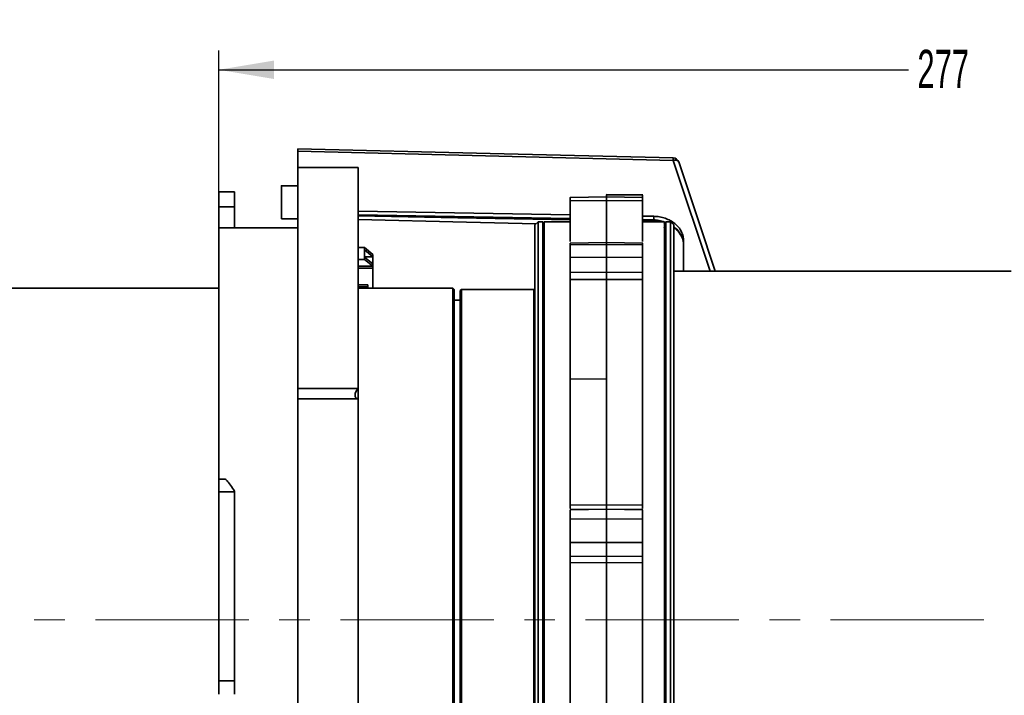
# Model space of a CAD drawing. Header units: millimetres. Extents: x 0 to 1118, y 0 to 864.
# Tile 53 of 96: x 536 to 617, y 537 to 593. Entities that reach past the tile are written whole.
import ezdxf

# ---------------------------------------------------------------- set-up
doc = ezdxf.new("R2010")
doc.units = ezdxf.units.MM
doc.linetypes.add('CENTERX2', pattern=[20.32, 12.7, -2.54, 2.54, -2.54])
doc.layers.add('ALPHAREV', color=7, linetype='Continuous', lineweight=25)
doc.styles.add('SLDTEXTSTYLE0', font='TXT', dxfattribs={"width": 0.605})
doc.dimstyles.new('SLDDIMSTYLE0', dxfattribs={"dimtxt": 3.175, "dimasz": 4.572, "dimexe": 0, "dimexo": 0.0625, "dimgap": 0.79375, "dimtad": 0, "dimtih": 1, "dimtoh": 1, "dimdec": 0, "dimlfac": 2, "dimrnd": 1e-09, "dimzin": 12, "dimdsep": 46, "dimtxsty": 'SLDTEXTSTYLE0', "dimsah": 1, "dimcen": 0.09, "dimadec": 0, "dimazin": 3, "dimtfac": 1, "dimtofl": 0, "dimtmove": 0, "dimatfit": 3, "dimfxl": 1, "dimfrac": 2, "dimtolj": 1, "dimtzin": 12, "dimarcsym": 0})

# ---------------------------------------------------------------- blocks, each defined once
blk = doc.blocks.new('_D_22')
at = {"layer": 'ALPHAREV'}
for p, q in [((619.738, 591.491), (618.647, 591.491)), ((618.647, 591.491), (618.647, 586.618)), ((630.652, 591.491), (631.744, 591.491)), ((631.744, 591.491), (631.744, 586.618)), ((552.345, 555.661), (552.345, 590.655)), ((690.77, 574.272), (690.77, 590.655)), ((552.345, 589.054), (609.553, 589.054)), ((690.77, 589.054), (633.561, 589.054)), ((618.647, 586.618), (619.738, 586.618)), ((631.744, 586.618), (630.652, 586.618))]:
    blk.add_line(p, q, dxfattribs=at)
for points in [[(552.345, 589.054), (556.917, 588.292), (556.917, 589.816)], [(690.77, 589.054), (686.198, 589.816), (686.198, 588.292)]]:
    blk.add_solid(points, dxfattribs=at)
at = {"layer": 'ALPHAREV', "char_height": 3.175, "attachment_point": 1, "style": 'SLDTEXTSTYLE0'}
for s, insert in [('277', (610.279, 590.711)), ('10.90', (619.738, 590.711))]:
    blk.add_mtext(s, dxfattribs=dict(at, insert=insert))
blk = doc.blocks.new('_D_23')
at = {"layer": 'ALPHAREV'}
for p, q in [((576.476, 604.191), (575.384, 604.191)), ((575.384, 604.191), (575.384, 599.318)), ((587.39, 604.191), (588.481, 604.191)), ((588.481, 604.191), (588.481, 599.318)), ((465.82, 561.547), (465.82, 603.355)), ((690.77, 574.272), (690.77, 603.355)), ((465.82, 601.754), (566.291, 601.754)), ((690.77, 601.754), (590.299, 601.754)), ((575.384, 599.318), (576.476, 599.318)), ((588.481, 599.318), (587.39, 599.318))]:
    blk.add_line(p, q, dxfattribs=at)
for points in [[(465.82, 601.754), (470.392, 600.992), (470.392, 602.516)], [(690.77, 601.754), (686.198, 602.516), (686.198, 600.992)]]:
    blk.add_solid(points, dxfattribs=at)
at = {"layer": 'ALPHAREV', "char_height": 3.175, "attachment_point": 1, "style": 'SLDTEXTSTYLE0'}
for s, insert in [('450', (567.017, 603.411)), ('17.71', (576.476, 603.411))]:
    blk.add_mtext(s, dxfattribs=dict(at, insert=insert))

msp = doc.modelspace()

# ---------------------------------------------------------------- linework, layer by layer
at = {"color": 7, "linetype": 'Continuous', "lineweight": 35}
for p, q in [((558.895, 580.946), (558.895, 582.302)), ((590.035, 581.541), (558.895, 582.302)), ((593.107, 572.346), (590.035, 581.541)), ((563.895, 580.946), (558.895, 580.946)), ((558.895, 580.946), (558.895, 562.628)), ((563.895, 580.946), (563.895, 562.628)), ((553.645, 578.94), (552.345, 578.94)), ((558.895, 579.434), (557.539, 579.434)), ((584.515, 578.507), (581.475, 578.474)), ((584.495, 578.216), (581.495, 578.19)), ((587.515, 578.474), (584.476, 578.507)), ((587.514, 578.697), (584.477, 578.724)), ((587.495, 578.669), (584.495, 578.697)), ((584.495, 578.697), (584.495, 578.507)), ((587.495, 578.19), (584.495, 578.216)), ((584.495, 578.216), (584.495, 574.756)), ((587.495, 578.669), (587.495, 578.528)), ((553.645, 577.688), (552.345, 577.688)), ((552.345, 575.946), (552.345, 577.688)), ((553.645, 577.688), (553.645, 575.946)), ((563.895, 577.329), (581.495, 577.024)), ((557.539, 576.684), (558.895, 576.684)), ((563.895, 577.031), (581.496, 576.726)), ((587.495, 576.921), (588.416, 576.905)), ((587.495, 576.622), (588.416, 576.606)), ((587.495, 576.52), (588.412, 576.504)), ((587.495, 576.51), (588.575, 576.485)), ((588.412, 576.507), (588.412, 576.504)), ((588.412, 576.504), (588.9, 576.446)), ((588.412, 576.504), (588.412, 576.504)), ((588.416, 576.905), (588.416, 576.606)), ((558.895, 575.946), (552.345, 575.946)), ((578.82, 576.446), (578.57, 576.196)), ((578.57, 510.696), (578.57, 576.196)), ((579.22, 576.446), (578.82, 576.446)), ((578.82, 510.446), (578.82, 576.446)), ((579.32, 576.346), (579.22, 576.446)), ((579.22, 510.446), (579.22, 576.446)), ((581.495, 576.446), (579.32, 576.446)), ((579.32, 510.446), (579.32, 576.446)), ((589.32, 576.446), (587.495, 576.446)), ((589.258, 576.362), (589.308, 576.346)), ((589.274, 576.016), (589.32, 575.923)), ((589.42, 576.446), (589.32, 576.346)), ((589.32, 510.446), (589.32, 576.446)), ((589.82, 576.446), (589.42, 576.446)), ((589.42, 510.446), (589.42, 576.446)), ((590.07, 576.196), (589.82, 576.446)), ((589.82, 510.446), (589.82, 576.446)), ((590.07, 510.696), (590.07, 576.196)), ((590.07, 576.062), (590.339, 575.839)), ((590.07, 575.986), (590.372, 575.737)), ((590.895, 574.881), (590.895, 572.346)), ((564.42, 574.316), (563.895, 574.316)), ((564.42, 574.316), (564.42, 574.114)), ((564.42, 574.316), (565.12, 573.752)), ((564.42, 573.521), (564.42, 574.114)), ((564.42, 574.114), (565.12, 573.55)), ((584.514, 574.721), (581.474, 574.685)), ((584.495, 574.57), (581.495, 574.534)), ((581.495, 574.534), (581.495, 573.503)), ((587.517, 574.685), (584.477, 574.721)), ((584.495, 574.57), (584.495, 573.511)), ((587.495, 574.534), (584.495, 574.57)), ((587.495, 574.534), (587.495, 573.503)), ((563.895, 573.32), (564.42, 573.32)), ((565.12, 573.55), (564.42, 573.55)), ((564.42, 573.521), (564.42, 573.32)), ((565.12, 572.958), (564.42, 573.521)), ((565.112, 572.762), (564.42, 573.32)), ((565.12, 573.752), (565.12, 573.55)), ((565.12, 573.55), (565.12, 572.958)), ((584.495, 573.511), (581.495, 573.503)), ((587.495, 573.503), (584.495, 573.511)), ((565.112, 572.762), (563.895, 572.762)), ((563.895, 572.614), (565.112, 572.614)), ((565.112, 572.762), (565.112, 572.614)), ((565.12, 572.608), (565.112, 572.614)), ((565.12, 572.958), (565.12, 572.608)), ((565.12, 572.608), (565.12, 570.946)), ((581.495, 572.258), (584.495, 572.266)), ((584.495, 571.663), (581.495, 571.655)), ((584.495, 572.266), (587.495, 572.258)), ((584.495, 571.663), (584.495, 563.426)), ((587.495, 571.655), (584.495, 571.663)), ((618.07, 572.346), (590.07, 572.346)), ((552.345, 570.946), (509.72, 570.946)), ((563.895, 571.219), (564.695, 571.219)), ((563.895, 571.07), (564.695, 571.07)), ((571.77, 570.946), (563.895, 570.946)), ((564.695, 571.219), (564.695, 571.07)), ((564.695, 571.07), (564.695, 570.946)), ((571.87, 570.846), (571.77, 570.946)), ((571.77, 515.946), (571.77, 570.946)), ((571.87, 516.046), (571.87, 570.846)), ((572.47, 570.846), (572.37, 570.746)), ((572.37, 516.146), (572.37, 570.746)), ((578.485, 570.846), (572.47, 570.846)), ((572.47, 516.046), (572.47, 570.846)), ((578.485, 516.046), (578.485, 570.846)), ((572.37, 569.946), (571.87, 569.946)), ((584.495, 563.426), (581.495, 563.411)), ((584.495, 563.426), (584.495, 552.984)), ((558.895, 562.628), (563.895, 562.628)), ((563.895, 562.628), (563.895, 561.762)), ((563.895, 561.762), (558.895, 561.762)), ((563.895, 561.762), (563.895, 505.946)), ((552.831, 555.121), (552.345, 555.121)), ((552.345, 554.061), (553.645, 554.061)), ((553.645, 554.122), (553.645, 554.061)), ((581.495, 552.954), (584.495, 552.984)), ((584.495, 552.984), (587.495, 552.954)), ((584.514, 552.611), (581.475, 552.58)), ((584.495, 552.619), (581.495, 552.589)), ((587.516, 552.58), (584.476, 552.611)), ((587.495, 552.589), (584.495, 552.619)), ((584.495, 551.82), (581.495, 551.79)), ((581.495, 551.79), (581.495, 549.873)), ((584.495, 551.82), (584.495, 549.853)), ((587.495, 551.79), (584.495, 551.82)), ((587.495, 551.79), (587.495, 549.873)), ((581.476, 550.896), (581.495, 550.896)), ((587.495, 550.896), (587.514, 550.896)), ((584.495, 549.853), (581.495, 549.873)), ((587.495, 549.873), (584.495, 549.853)), ((581.495, 548.734), (584.495, 548.713)), ((584.495, 548.713), (587.495, 548.734)), ((584.495, 548.179), (581.495, 548.199)), ((587.495, 548.199), (584.495, 548.179)), ((584.495, 548.179), (584.495, 525.904)), ((552.345, 538.385), (553.645, 538.385))]:
    msp.add_line(p, q, dxfattribs=at)
at = {"color": 7, "linetype": 'Continuous', "lineweight": 35, "flags": 128}
for points in [[(590.038, 581.74), (574.862, 582.111), (558.895, 582.501)], [(593.524, 572.346), (592.183, 576.358), (590.492, 581.419)], [(563.895, 576.933), (572.168, 576.789), (581.495, 576.625)], [(563.895, 576.641), (572.878, 576.422), (578.654, 576.281)]]:
    msp.add_lwpolyline(points, dxfattribs=at)
at = {"color": 7, "linetype": 'Continuous', "lineweight": 35}
for centre, radius, start, end in [((590.026, 581.241), 0.5, 18.49023, 90), ((587.236, 576.605), 1.18, 355.06173, 0.0276), ((590.475, 575.827), 0.136, 174.88728, 219.68068)]:
    msp.add_arc(centre, radius, start, end, dxfattribs=at)
msp.add_ellipse((564.27, 562.382), major_axis=(0.541, 0.541), ratio=0.57735, start_param=1.690699, end_param=3.545289, dxfattribs=at)
for points, knots in [([(558.895, 582.499), (558.895, 582.492), (558.895, 582.477), (558.895, 582.399), (558.895, 582.33), (558.895, 582.302)], [0, 0, 0, 0, 0.361174, 0.750451, 1, 1, 1, 1]), ([(590.035, 581.541), (590.035, 581.578), (590.037, 581.655), (590.038, 581.72), (590.038, 581.732), (590.038, 581.737)], [0, 0, 0, 0, 0.355235, 0.738607, 1, 1, 1, 1]), ([(590.507, 581.367), (590.503, 581.4), (590.489, 581.433), (590.438, 581.49), (590.4, 581.514), (590.309, 581.547), (590.256, 581.555), (590.145, 581.558), (590.088, 581.552), (590.035, 581.541)], [0, 0, 0, 0, 0.25, 0.25, 0.5, 0.5, 0.75, 0.75, 1, 1, 1, 1]), ([(552.345, 577.688), (552.345, 577.786), (552.345, 577.984), (552.345, 578.254), (552.345, 578.493), (552.345, 578.689), (552.345, 578.833), (552.345, 578.924), (552.345, 578.934), (552.345, 578.939)], [0, 0, 0, 0, 0.143591, 0.287182, 0.430773, 0.574363, 0.717954, 0.861545, 1, 1, 1, 1]), ([(553.645, 578.939), (553.645, 578.934), (553.645, 578.924), (553.645, 578.833), (553.645, 578.689), (553.645, 578.493), (553.645, 578.254), (553.645, 577.984), (553.645, 577.786), (553.645, 577.688)], [0, 0, 0, 0, 0.138455, 0.282046, 0.425637, 0.569227, 0.712818, 0.856409, 1, 1, 1, 1]), ([(557.539, 579.424), (557.539, 579.427), (557.539, 579.461), (557.539, 579.324), (557.539, 579.019), (557.539, 578.693), (557.539, 578.53)], [0, 0, 0, 0, 0.0354072, 0.3569381, 0.6784691, 1, 1, 1, 1]), ([(557.539, 578.53), (557.539, 578.353), (557.539, 578.001), (557.539, 577.461), (557.539, 577.023), (557.539, 576.732), (557.539, 576.707), (557.539, 576.695)], [0, 0, 0, 0, 0.204504, 0.409008, 0.613512, 0.818016, 1, 1, 1, 1]), ([(581.495, 578.468), (581.495, 578.469), (581.495, 578.484), (581.495, 578.395), (581.495, 578.287), (581.495, 578.188), (581.495, 578.179)], [0, 0, 0, 0, 0.066069, 0.512023, 0.957959, 1, 1, 1, 1]), ([(581.495, 578.171), (581.495, 578.168), (581.495, 578.16), (581.495, 577.85), (581.495, 577.311), (581.495, 576.523), (581.495, 575.696), (581.495, 575.042), (581.495, 574.818)], [0, 0, 0, 0, 0.155151, 0.344915, 0.528728, 0.712541, 0.901658, 1, 1, 1, 1]), ([(584.496, 578.498), (584.496, 578.5), (584.496, 578.515), (584.496, 578.43), (584.496, 578.287), (584.496, 578.222)], [0, 0, 0, 0, 0.086374, 0.589856, 1, 1, 1, 1]), ([(587.495, 578.468), (587.495, 578.469), (587.495, 578.484), (587.495, 578.395), (587.495, 578.29), (587.495, 578.195), (587.495, 578.19)], [0, 0, 0, 0, 0.067245, 0.521138, 0.975013, 1, 1, 1, 1]), ([(587.495, 578.171), (587.495, 578.168), (587.495, 578.16), (587.495, 577.85), (587.495, 577.311), (587.495, 576.523), (587.495, 575.696), (587.495, 575.042), (587.495, 574.818)], [0, 0, 0, 0, 0.155151, 0.344915, 0.528728, 0.712541, 0.901658, 1, 1, 1, 1]), ([(588.416, 576.905), (588.581, 576.902), (588.742, 576.886), (588.98, 576.844), (589.058, 576.827), (589.214, 576.787), (589.291, 576.764), (589.516, 576.686), (589.659, 576.623), (589.928, 576.475), (590.055, 576.389), (590.284, 576.203), (590.386, 576.101), (590.567, 575.882), (590.644, 575.766), (590.767, 575.525), (590.815, 575.4), (590.879, 575.143), (590.895, 575.013), (590.895, 574.881)], [0, 0, 0, 0, 0.125, 0.125, 0.1875, 0.1875, 0.25, 0.25, 0.375, 0.375, 0.5, 0.5, 0.625, 0.625, 0.75, 0.75, 0.875, 0.875, 1, 1, 1, 1]), ([(588.416, 576.606), (588.561, 576.599), (588.873, 576.584), (589.163, 576.489), (589.32, 576.438)], [0, 0, 0, 0, 0.463252, 1, 1, 1, 1]), ([(552.345, 575.893), (552.345, 575.9), (552.345, 575.919), (552.345, 575.462), (552.345, 574.572), (552.345, 573.241), (552.345, 571.513), (552.345, 569.404), (552.345, 566.943), (552.345, 564.167), (552.345, 561.104), (552.345, 558.083), (552.345, 556.016), (552.345, 555.121)], [0, 0, 0, 0, 0.055625, 0.152357, 0.249089, 0.345821, 0.442554, 0.539286, 0.636018, 0.73275, 0.829482, 0.926214, 1, 1, 1, 1]), ([(590.339, 575.839), (590.494, 575.639), (590.727, 575.339), (590.856, 574.961), (590.869, 574.809), (590.873, 574.766)], [0, 0, 0, 0, 0.588944, 0.883681, 1, 1, 1, 1]), ([(590.372, 575.737), (590.503, 575.582), (590.765, 575.27), (590.845, 574.911), (590.886, 574.732)], [0, 0, 0, 0, 0.500878, 1, 1, 1, 1]), ([(581.495, 574.671), (581.495, 574.674), (581.495, 574.685), (581.495, 574.615), (581.495, 574.547), (581.495, 574.534)], [0, 0, 0, 0, 0.260379, 0.869379, 1, 1, 1, 1]), ([(584.496, 574.704), (584.496, 574.707), (584.496, 574.715), (584.495, 574.626), (584.495, 574.57)], [0, 0, 0, 0, 0.366157, 1, 1, 1, 1]), ([(587.495, 574.671), (587.495, 574.674), (587.495, 574.685), (587.495, 574.615), (587.495, 574.547), (587.495, 574.534)], [0, 0, 0, 0, 0.260379, 0.869379, 1, 1, 1, 1]), ([(581.495, 573.503), (581.495, 573.44), (581.495, 573.36), (581.495, 573.172), (581.495, 573.067), (581.495, 572.897), (581.495, 572.839), (581.495, 572.722), (581.495, 572.662), (581.495, 572.484), (581.495, 572.368), (581.495, 572.258)], [0, 0, 0, 0, 0.25, 0.25, 0.5, 0.5, 0.625, 0.625, 0.75, 0.75, 1, 1, 1, 1]), ([(584.495, 573.511), (584.495, 573.499), (584.495, 573.472), (584.495, 573.427), (584.495, 573.377), (584.496, 573.323), (584.496, 573.264), (584.496, 573.2), (584.496, 573.133), (584.496, 573.063), (584.496, 572.99), (584.496, 572.915), (584.496, 572.839), (584.496, 572.762), (584.496, 572.686), (584.496, 572.611), (584.496, 572.537), (584.495, 572.465), (584.495, 572.396), (584.495, 572.329), (584.495, 572.287), (584.495, 572.266)], [0, 0, 0, 0, 0.050114, 0.101302, 0.153459, 0.206466, 0.260188, 0.31448, 0.369188, 0.424147, 0.47919, 0.53415, 0.588857, 0.64315, 0.696873, 0.74988, 0.802038, 0.853227, 0.903341, 0.95229, 1, 1, 1, 1]), ([(587.495, 573.503), (587.495, 573.44), (587.495, 573.36), (587.495, 573.172), (587.495, 573.067), (587.495, 572.897), (587.495, 572.839), (587.495, 572.722), (587.495, 572.662), (587.495, 572.484), (587.495, 572.368), (587.495, 572.258)], [0, 0, 0, 0, 0.25, 0.25, 0.5, 0.5, 0.625, 0.625, 0.75, 0.75, 1, 1, 1, 1]), ([(581.495, 571.655), (581.495, 571.722), (581.495, 571.818), (581.495, 572.037), (581.495, 572.154), (581.495, 572.258)], [0, 0, 0, 0, 0.5, 0.5, 1, 1, 1, 1]), ([(581.495, 571.655), (581.495, 570.488), (581.495, 569.212), (581.495, 566.538), (581.495, 565.047), (581.495, 563.411)], [0, 0, 0, 0, 0.5, 0.5, 1, 1, 1, 1]), ([(584.495, 572.266), (584.495, 572.25), (584.495, 572.217), (584.495, 572.165), (584.495, 572.11), (584.495, 572.054), (584.495, 571.996), (584.495, 571.939), (584.495, 571.883), (584.495, 571.83), (584.495, 571.781), (584.495, 571.736), (584.495, 571.696), (584.495, 571.674), (584.495, 571.663)], [0, 0, 0, 0, 0.076532, 0.155853, 0.23763, 0.321449, 0.406823, 0.493206, 0.580012, 0.666636, 0.752484, 0.83699, 0.919643, 1, 1, 1, 1]), ([(587.495, 571.655), (587.495, 571.722), (587.495, 571.818), (587.495, 572.037), (587.495, 572.154), (587.495, 572.258)], [0, 0, 0, 0, 0.5, 0.5, 1, 1, 1, 1]), ([(587.495, 571.655), (587.495, 570.465), (587.495, 569.152), (587.495, 566.374), (587.495, 564.909), (587.495, 561.913), (587.495, 560.282), (587.495, 556.782), (587.495, 554.912), (587.495, 552.954)], [0, 0, 0, 0, 0.25, 0.25, 0.5, 0.5, 0.75, 0.75, 1, 1, 1, 1]), ([(578.531, 570.868), (578.525, 570.864), (578.512, 570.853), (578.495, 570.849), (578.485, 570.846)], [0, 0, 0, 0, 0.4184038, 1, 1, 1, 1]), ([(581.495, 563.411), (581.495, 561.775), (581.495, 560.086), (581.495, 556.694), (581.495, 554.875), (581.495, 552.954)], [0, 0, 0, 0, 0.5, 0.5, 1, 1, 1, 1]), ([(558.895, 561.762), (558.895, 561.765), (558.895, 561.77), (558.895, 561.785), (558.895, 561.805), (558.895, 561.83), (558.895, 561.875), (558.895, 561.95), (558.895, 562.067), (558.895, 562.201), (558.895, 562.329), (558.895, 562.441), (558.895, 562.537), (558.895, 562.598), (558.895, 562.628)], [0, 0, 0, 0, 0.050453, 0.10027, 0.149886, 0.199742, 0.250272, 0.375053, 0.500076, 0.624856, 0.749879, 0.833539, 0.916233, 1, 1, 1, 1]), ([(558.895, 561.762), (558.895, 559.666), (558.895, 557.456), (558.895, 552.893), (558.895, 550.539), (558.895, 545.772), (558.895, 543.36), (558.895, 538.566), (558.895, 536.185), (558.895, 533.862)], [0, 0, 0, 0, 0.25, 0.25, 0.5, 0.5, 0.75, 0.75, 1, 1, 1, 1]), ([(552.345, 554.061), (552.345, 554.155), (552.345, 554.345), (552.345, 554.595), (552.345, 554.807), (552.345, 554.971), (552.345, 555.076), (552.345, 555.125), (552.345, 555.117), (552.345, 555.115)], [0, 0, 0, 0, 0.158409, 0.316818, 0.475228, 0.633637, 0.792046, 0.950455, 1, 1, 1, 1]), ([(552.831, 555.117), (552.833, 555.119), (552.852, 555.127), (552.919, 555.085), (553.068, 554.948), (553.316, 554.639), (553.537, 554.292), (553.645, 554.122)], [0, 0, 0, 0, 0.027477, 0.184124, 0.34542, 0.679976, 1, 1, 1, 1]), ([(552.345, 538.385), (552.345, 538.531), (552.345, 538.822), (552.345, 539.259), (552.345, 539.696), (552.345, 540.134), (552.345, 540.573), (552.345, 541.012), (552.345, 541.451), (552.345, 541.891), (552.345, 542.844), (552.345, 544.313), (552.345, 546.292), (552.345, 548.263), (552.345, 549.828), (552.345, 550.994), (552.345, 551.767), (552.345, 552.536), (552.345, 553.301), (552.345, 553.807), (552.345, 554.061)], [0, 0, 0, 0, 0.027797, 0.05558, 0.083353, 0.111121, 0.138887, 0.166655, 0.19443, 0.222215, 0.250016, 0.375, 0.500002, 0.624986, 0.749988, 0.800011, 0.85, 0.899979, 0.949971, 1, 1, 1, 1]), ([(553.645, 554.061), (553.645, 553.92), (553.645, 553.639), (553.645, 553.216), (553.645, 552.791), (553.645, 552.365), (553.645, 551.938), (553.645, 551.509), (553.645, 551.08), (553.645, 550.649), (553.645, 549.712), (553.645, 548.263), (553.645, 546.292), (553.645, 544.313), (553.645, 542.727), (553.645, 541.539), (553.645, 540.748), (553.645, 539.959), (553.645, 539.171), (553.645, 538.647), (553.645, 538.385)], [0, 0, 0, 0, 0.027797, 0.05558, 0.083353, 0.111121, 0.138886, 0.166655, 0.19443, 0.222215, 0.250016, 0.375, 0.500002, 0.624986, 0.749988, 0.800012, 0.850001, 0.899979, 0.949971, 1, 1, 1, 1]), ([(581.495, 552.669), (581.495, 552.673), (581.495, 552.701), (581.495, 552.798), (581.495, 552.902), (581.495, 552.954)], [0, 0, 0, 0, 0.081298, 0.539574, 1, 1, 1, 1]), ([(584.495, 552.984), (584.495, 552.968), (584.495, 552.936), (584.495, 552.889), (584.495, 552.844), (584.495, 552.801), (584.495, 552.761), (584.495, 552.725), (584.495, 552.694), (584.495, 552.668), (584.495, 552.648), (584.495, 552.632), (584.495, 552.623), (584.495, 552.618), (584.495, 552.619), (584.495, 552.619)], [0, 0, 0, 0, 0.074088, 0.150161, 0.227875, 0.306839, 0.386617, 0.466746, 0.546753, 0.626165, 0.704533, 0.781441, 0.856521, 0.929459, 1, 1, 1, 1]), ([(587.495, 552.669), (587.495, 552.673), (587.495, 552.701), (587.495, 552.798), (587.495, 552.902), (587.495, 552.954)], [0, 0, 0, 0, 0.081298, 0.539574, 1, 1, 1, 1]), ([(581.495, 552.567), (581.495, 552.563), (581.495, 552.551), (581.495, 552.414), (581.495, 552.175), (581.495, 551.946), (581.495, 551.813), (581.495, 551.79)], [0, 0, 0, 0, 0.1193357, 0.3933086, 0.6672733, 0.9412389, 1, 1, 1, 1]), ([(584.495, 552.619), (584.495, 552.62), (584.495, 552.622), (584.495, 552.617), (584.495, 552.607), (584.496, 552.592), (584.496, 552.57), (584.496, 552.541), (584.496, 552.506), (584.496, 552.465), (584.496, 552.418), (584.496, 552.366), (584.496, 552.308), (584.496, 552.246), (584.496, 552.18), (584.496, 552.111), (584.495, 552.04), (584.495, 551.967), (584.495, 551.894), (584.495, 551.845), (584.495, 551.82)], [0, 0, 0, 0, 0.050398, 0.102172, 0.155233, 0.209474, 0.264765, 0.320963, 0.377905, 0.435416, 0.493309, 0.55139, 0.60946, 0.667322, 0.724781, 0.781653, 0.837762, 0.892949, 0.94707, 1, 1, 1, 1]), ([(587.495, 552.567), (587.495, 552.563), (587.495, 552.551), (587.495, 552.414), (587.495, 552.175), (587.495, 551.946), (587.495, 551.813), (587.495, 551.79)], [0, 0, 0, 0, 0.119336, 0.393309, 0.667273, 0.941239, 1, 1, 1, 1]), ([(581.495, 549.873), (581.495, 549.756), (581.495, 549.637), (581.495, 549.402), (581.495, 549.289), (581.495, 549.133), (581.495, 549.085), (581.495, 548.994), (581.495, 548.951), (581.495, 548.835), (581.495, 548.775), (581.495, 548.734)], [0, 0, 0, 0, 0.25, 0.25, 0.5, 0.5, 0.625, 0.625, 0.75, 0.75, 1, 1, 1, 1]), ([(584.495, 549.853), (584.495, 549.829), (584.495, 549.782), (584.495, 549.709), (584.495, 549.635), (584.496, 549.56), (584.496, 549.484), (584.496, 549.409), (584.496, 549.334), (584.496, 549.261), (584.496, 549.19), (584.496, 549.122), (584.496, 549.058), (584.496, 548.998), (584.496, 548.942), (584.496, 548.891), (584.496, 548.845), (584.495, 548.804), (584.495, 548.769), (584.495, 548.738), (584.495, 548.722), (584.495, 548.713)], [0, 0, 0, 0, 0.050114, 0.101302, 0.153459, 0.206466, 0.260188, 0.31448, 0.369188, 0.424147, 0.47919, 0.53415, 0.588857, 0.64315, 0.696873, 0.74988, 0.802038, 0.853227, 0.903341, 0.95229, 1, 1, 1, 1]), ([(587.495, 549.873), (587.495, 549.756), (587.495, 549.637), (587.495, 549.402), (587.495, 549.289), (587.495, 549.133), (587.495, 549.085), (587.495, 548.994), (587.495, 548.951), (587.495, 548.835), (587.495, 548.775), (587.495, 548.734)], [0, 0, 0, 0, 0.25, 0.25, 0.5, 0.5, 0.625, 0.625, 0.75, 0.75, 1, 1, 1, 1]), ([(581.495, 548.199), (581.495, 548.312), (581.495, 548.427), (581.495, 548.621), (581.495, 548.695), (581.495, 548.734)], [0, 0, 0, 0, 0.5, 0.5, 1, 1, 1, 1]), ([(584.495, 548.713), (584.495, 548.707), (584.495, 548.694), (584.495, 548.668), (584.495, 548.636), (584.495, 548.598), (584.495, 548.555), (584.495, 548.508), (584.495, 548.456), (584.495, 548.402), (584.495, 548.346), (584.495, 548.289), (584.495, 548.234), (584.495, 548.197), (584.495, 548.179)], [0, 0, 0, 0, 0.076532, 0.155853, 0.23763, 0.321449, 0.406823, 0.493206, 0.580012, 0.666636, 0.752484, 0.83699, 0.919643, 1, 1, 1, 1]), ([(587.495, 548.199), (587.495, 548.312), (587.495, 548.427), (587.495, 548.621), (587.495, 548.695), (587.495, 548.734)], [0, 0, 0, 0, 0.5, 0.5, 1, 1, 1, 1]), ([(581.495, 548.199), (581.495, 546.307), (581.495, 544.37), (581.495, 540.484), (581.495, 538.535), (581.495, 534.711), (581.495, 532.836), (581.495, 529.238), (581.495, 527.515), (581.495, 525.897)], [0, 0, 0, 0, 0.25, 0.25, 0.5, 0.5, 0.75, 0.75, 1, 1, 1, 1]), ([(587.495, 548.199), (587.495, 546.307), (587.495, 544.37), (587.495, 540.484), (587.495, 538.535), (587.495, 534.711), (587.495, 532.836), (587.495, 529.238), (587.495, 527.515), (587.495, 525.897)], [0, 0, 0, 0, 0.25, 0.25, 0.5, 0.5, 0.75, 0.75, 1, 1, 1, 1]), ([(552.345, 537.289), (552.345, 537.304), (552.345, 537.333), (552.345, 537.381), (552.345, 537.434), (552.345, 537.509), (552.345, 537.612), (552.345, 537.748), (552.345, 537.896), (552.345, 538.052), (552.345, 538.216), (552.345, 538.329), (552.345, 538.385)], [0, 0, 0, 0, 0.0625841, 0.1249878, 0.1874167, 0.2500761, 0.3749627, 0.5000505, 0.6249371, 0.7500249, 0.8749622, 1, 1, 1, 1]), ([(553.645, 538.385), (553.645, 538.357), (553.645, 538.3), (553.645, 538.217), (553.645, 538.134), (553.645, 538.026), (553.645, 537.896), (553.645, 537.748), (553.645, 537.612), (553.645, 537.489), (553.645, 537.379), (553.645, 537.319), (553.645, 537.289)], [0, 0, 0, 0, 0.062584, 0.124988, 0.187417, 0.250076, 0.374963, 0.500051, 0.624937, 0.750025, 0.874962, 1, 1, 1, 1])]:
    msp.add_open_spline(points, degree=3, knots=knots, dxfattribs=at)
at = {"layer": 'ALPHAREV', "linetype": 'CENTERX2', "lineweight": 18}
msp.add_line((460.847, 543.446), (697.936, 543.446), dxfattribs=at)

# ---------------------------------------------------------------- dimensions: what is measured, and where the dimension line sits
at = {"layer": 'ALPHAREV'}
for base, p1, p2, picture, middle in [((690.77, 601.754), (465.82, 559.946), (690.77, 572.671), '_D_23', (578.295, 601.754)), ((552.345, 589.054), (690.77, 572.671), (552.345, 554.061), '_D_22', (621.557, 589.054))]:
    dim = msp.add_linear_dim(base=base, p1=p1, p2=p2, dimstyle='SLDDIMSTYLE0', dxfattribs=at)
    dim.commit()
    dim.dimension.update_dxf_attribs({"geometry": picture, "text_midpoint": middle, "dimtype": 160})

doc.saveas('drawing.dxf')
